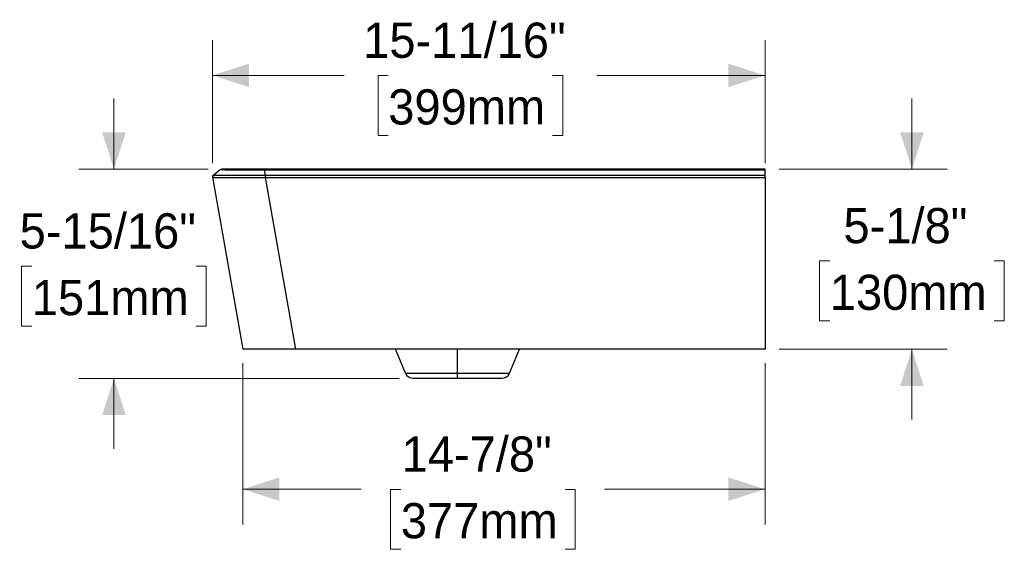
# Model space of a CAD drawing. Header units: inches. Extents: x 0.89 to 10.72, y 0.79 to 7.83.
# Tile 5 of 5: x 6.09 to 9.59, y 1.57 to 3.45. Entities that reach past the tile are written whole.
import ezdxf

# ---------------------------------------------------------------- set-up
doc = ezdxf.new("R2010")
doc.units = ezdxf.units.IN
doc.header["$MEASUREMENT"] = 0
doc.linetypes.add('SLD-Solid', pattern=[0])
doc.styles.add('SLDTEXTSTYLE0', font='txt')
doc.dimstyles.new('SLDDIMSTYLE1', dxfattribs={"dimtxt": 0.125, "dimasz": 0.13, "dimexe": 0, "dimexo": 0.0625, "dimgap": 0.03125, "dimtad": 0, "dimtih": 1, "dimtoh": 1, "dimdec": 6, "dimlfac": 8, "dimrnd": 1e-09, "dimzin": 12, "dimdsep": 46, "dimlunit": 5, "dimtxsty": 'SLDTEXTSTYLE0', "dimsah": 1, "dimcen": 0.09, "dimadec": 0, "dimazin": 3, "dimtfac": 1, "dimtdec": 0, "dimtofl": 0, "dimtmove": 0, "dimatfit": 3, "dimfxl": 1, "dimfrac": 2, "dimtolj": 1, "dimtzin": 12, "dimarcsym": 0})
doc.dimstyles.new('SLDDIMSTYLE2', dxfattribs={"dimtxt": 0.125, "dimasz": 0.13, "dimexe": 0, "dimexo": 0.0625, "dimgap": 0.03125, "dimtad": 0, "dimtih": 1, "dimtoh": 1, "dimdec": 6, "dimlfac": 8, "dimrnd": 1e-09, "dimzin": 12, "dimdsep": 46, "dimlunit": 5, "dimtxsty": 'SLDTEXTSTYLE0', "dimsah": 1, "dimcen": 0.09, "dimadec": 0, "dimazin": 3, "dimtfac": 1, "dimtdec": 0, "dimtmove": 0, "dimatfit": 0, "dimfxl": 1, "dimfrac": 2, "dimtolj": 1, "dimtzin": 12, "dimarcsym": 0})

# ---------------------------------------------------------------- blocks, each defined once
blk = doc.blocks.new('_D_6')
at = {"color": 7, "linetype": 'SLD-Solid', "lineweight": 18, "transparency": 16777216}
for p, q in [((9.2602, 2.916), (9.2602, 3.166)), ((8.7883, 2.916), (9.3852, 2.916)), ((8.9683, 2.5898), (8.9321, 2.5898)), ((8.9321, 2.5898), (8.9321, 2.3773)), ((9.552, 2.5898), (9.5883, 2.5898)), ((9.5883, 2.5898), (9.5883, 2.3773)), ((8.9321, 2.3773), (8.9683, 2.3773)), ((9.5883, 2.3773), (9.552, 2.3773)), ((8.7883, 2.2762), (9.3852, 2.2762)), ((9.2602, 2.2762), (9.2602, 2.0262))]:
    blk.add_line(p, q, dxfattribs=at)
for points in [[(9.2602, 2.916), (9.3018, 3.046), (9.2185, 3.046)], [(9.2602, 2.2762), (9.2185, 2.1462), (9.3018, 2.1462)]]:
    blk.add_solid(points, dxfattribs=at)
at = {"color": 7, "linetype": 'SLD-Solid', "lineweight": 18, "transparency": 16777216, "char_height": 0.125, "attachment_point": 1, "style": 'SLDTEXTSTYLE0'}
for s, insert in [('5-1/8"', (9.0169, 2.7776)), ('130mm', (8.9683, 2.5409))]:
    blk.add_mtext(s, dxfattribs=dict(at, insert=insert))
blk = doc.blocks.new('_D_7')
at = {"color": 7, "linetype": 'SLD-Solid', "lineweight": 18, "transparency": 16777216}
for p, q in [((6.4253, 2.916), (6.4253, 3.166)), ((6.7602, 2.916), (6.3003, 2.916)), ((6.1335, 2.5711), (6.0972, 2.5711)), ((6.0972, 2.5711), (6.0972, 2.3586)), ((6.7172, 2.5711), (6.7534, 2.5711)), ((6.7534, 2.5711), (6.7534, 2.3586)), ((6.0972, 2.3586), (6.1335, 2.3586)), ((6.7534, 2.3586), (6.7172, 2.3586)), ((7.4384, 2.1728), (6.3003, 2.1728)), ((6.4253, 2.1728), (6.4253, 1.9228))]:
    blk.add_line(p, q, dxfattribs=at)
for points in [[(6.4253, 2.916), (6.467, 3.046), (6.3837, 3.046)], [(6.4253, 2.1728), (6.3837, 2.0428), (6.467, 2.0428)]]:
    blk.add_solid(points, dxfattribs=at)
at = {"color": 7, "linetype": 'SLD-Solid', "lineweight": 18, "transparency": 16777216, "char_height": 0.125, "attachment_point": 1, "style": 'SLDTEXTSTYLE0'}
for s, insert in [('5-15/16"', (6.0904, 2.7589)), ('151mm', (6.1335, 2.5222))]:
    blk.add_mtext(s, dxfattribs=dict(at, insert=insert))
blk = doc.blocks.new('_D_8')
at = {"color": 7, "linetype": 'SLD-Solid', "lineweight": 18, "transparency": 16777216}
for p, q in [((6.7749, 2.937), (6.7749, 3.3737)), ((8.7383, 2.9366), (8.7383, 3.3737)), ((6.7749, 3.2487), (7.2429, 3.2487)), ((7.3997, 3.2482), (7.3634, 3.2482)), ((7.3634, 3.2482), (7.3634, 3.0357)), ((7.9834, 3.2482), (8.0196, 3.2482)), ((8.0196, 3.2482), (8.0196, 3.0357)), ((8.7383, 3.2487), (8.1402, 3.2487)), ((7.3634, 3.0357), (7.3997, 3.0357)), ((8.0196, 3.0357), (7.9834, 3.0357))]:
    blk.add_line(p, q, dxfattribs=at)
for points in [[(6.7749, 3.2487), (6.9049, 3.2071), (6.9049, 3.2904)], [(8.7383, 3.2487), (8.6083, 3.2904), (8.6083, 3.2071)]]:
    blk.add_solid(points, dxfattribs=at)
at = {"color": 7, "linetype": 'SLD-Solid', "lineweight": 18, "transparency": 16777216, "char_height": 0.125, "attachment_point": 1, "style": 'SLDTEXTSTYLE0'}
for s, insert in [('15-11/16"', (7.3108, 3.436)), ('399mm', (7.3997, 3.1993))]:
    blk.add_mtext(s, dxfattribs=dict(at, insert=insert))
blk = doc.blocks.new('_D_9')
at = {"color": 7, "linetype": 'SLD-Solid', "lineweight": 18, "transparency": 16777216}
for p, q in [((6.8826, 2.2262), (6.8826, 1.6541)), ((8.7383, 2.2262), (8.7383, 1.6541)), ((6.8826, 1.7791), (7.3039, 1.7791)), ((7.4444, 1.7786), (7.4081, 1.7786)), ((7.4081, 1.7786), (7.4081, 1.5661)), ((8.0281, 1.7786), (8.0643, 1.7786)), ((8.0643, 1.7786), (8.0643, 1.5661)), ((8.7383, 1.7791), (8.1685, 1.7791)), ((7.4081, 1.5661), (7.4444, 1.5661)), ((8.0643, 1.5661), (8.0281, 1.5661))]:
    blk.add_line(p, q, dxfattribs=at)
for points in [[(6.8826, 1.7791), (7.0126, 1.7375), (7.0126, 1.8208)], [(8.7383, 1.7791), (8.6083, 1.8208), (8.6083, 1.7375)]]:
    blk.add_solid(points, dxfattribs=at)
at = {"color": 7, "linetype": 'SLD-Solid', "lineweight": 18, "transparency": 16777216, "char_height": 0.125, "attachment_point": 1, "style": 'SLDTEXTSTYLE0'}
for s, insert in [('14-7/8"', (7.4472, 1.9664)), ('377mm', (7.4444, 1.7298))]:
    blk.add_mtext(s, dxfattribs=dict(at, insert=insert))

msp = doc.modelspace()

# ---------------------------------------------------------------- linework, layer by layer
at = {"color": 7, "linetype": 'SLD-Solid', "lineweight": 25}
for p, q in [((6.77757046, 2.89408839), (6.80093208, 2.91271026)), ((6.77757046, 2.89408839), (6.80093208, 2.91271026)), ((6.80896998, 2.91590731), (6.80932918, 2.91586942)), ((6.80896998, 2.91590731), (6.80932918, 2.91586942)), ((6.80897003, 2.91590731), (6.80932921, 2.91586954)), ((6.80897003, 2.91590731), (6.80932921, 2.91586954)), ((8.73830494, 2.91596003), (6.96097428, 2.91596003)), ((8.73830494, 2.91596003), (6.96097428, 2.91596003)), ((8.73830494, 2.91254075), (6.96097428, 2.91254075)), ((6.9619699, 2.89468053), (6.96097428, 2.91254075)), ((8.73830494, 2.91254075), (6.96097428, 2.91254075)), ((6.9619699, 2.89468053), (6.96097428, 2.91254075)), ((8.73830494, 2.89468046), (8.73830494, 2.91254075)), ((8.73830494, 2.89468046), (8.73830494, 2.91254075)), ((6.77490149, 2.88703374), (6.88260862, 2.27619625)), ((6.77490149, 2.88703374), (6.88260862, 2.27619625)), ((6.96300139, 2.89468046), (8.73830494, 2.89468046)), ((6.96300139, 2.89468046), (8.73830494, 2.89468046)), ((6.96300139, 2.88655559), (8.73830494, 2.8865556)), ((6.96300139, 2.88655559), (8.73830494, 2.8865556)), ((6.96300139, 2.88655559), (7.07062421, 2.27619625)), ((6.96300139, 2.88655559), (7.07062421, 2.27619625)), ((8.73830494, 2.8865556), (8.73830494, 2.27619625)), ((8.73830494, 2.8865556), (8.73830494, 2.27619625)), ((8.73830494, 2.27619625), (7.07062421, 2.27619625)), ((8.73830494, 2.27619625), (7.07062421, 2.27619625)), ((7.46123801, 2.19084002), (7.42500644, 2.27619625)), ((7.46123801, 2.19084002), (7.42500644, 2.27619625)), ((7.64578525, 2.19084002), (7.64578525, 2.27619625)), ((7.64578525, 2.19084002), (7.64578525, 2.27619625)), ((7.8303325, 2.19084002), (7.86656407, 2.27619625)), ((7.8303325, 2.19084002), (7.86656407, 2.27619625)), ((7.46123801, 2.19084002), (7.64578525, 2.19084002)), ((7.46123801, 2.19084002), (7.64578525, 2.19084002)), ((7.48841827, 2.1728498), (7.64578525, 2.1728498)), ((7.48841827, 2.1728498), (7.64578525, 2.1728498)), ((7.64578525, 2.1728498), (7.64578525, 2.19084002)), ((7.64578525, 2.1728498), (7.64578525, 2.19084002)), ((7.64578525, 2.19084002), (7.8303325, 2.19084002)), ((7.64578525, 2.19084002), (7.8303325, 2.19084002)), ((7.64578525, 2.1728498), (7.80315224, 2.1728498)), ((7.64578525, 2.1728498), (7.80315224, 2.1728498))]:
    msp.add_line(p, q, dxfattribs=at)
at = {"color": 7, "linetype": 'SLD-Solid', "lineweight": 25, "flags": 128}
msp.add_lwpolyline([(6.80093208, 2.91271026), (6.80093208, 2.91271026)], dxfattribs=at)
msp.add_lwpolyline([(6.80093208, 2.91271026), (6.80093208, 2.91271026)], dxfattribs=at)
at = {"color": 7, "linetype": 'SLD-Solid', "lineweight": 25}
for centre, start, end in [((7.48841827, 2.20237735), 203, 270), ((7.48841827, 2.20237735), 203, 270), ((7.80315224, 2.20237735), 270, 337), ((7.80315224, 2.20237735), 270, 337)]:
    msp.add_arc(centre, 0.02952756, start, end, dxfattribs=at)
for points, knots in [([(6.80402736, 2.91273164), (6.80370546, 2.91273152), (6.80103744, 2.91273053), (6.80098138, 2.91271974), (6.80093208, 2.91271026)], [0, 0, 0, 0, 0.1206502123, 1, 1, 1, 1]), ([(6.80402736, 2.91273164), (6.80370546, 2.91273152), (6.80103744, 2.91273053), (6.80098138, 2.91271974), (6.80093208, 2.91271026)], [0, 0, 0, 0, 0.1206502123, 1, 1, 1, 1]), ([(6.80093209, 2.91271026), (6.80251832, 2.91376317), (6.80504608, 2.91544105), (6.80803732, 2.91570278), (6.80915147, 2.91580027)], [0, 0, 0, 0, 0.6275273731, 1, 1, 1, 1]), ([(6.80093209, 2.91271026), (6.80251832, 2.91376317), (6.80504608, 2.91544105), (6.80803732, 2.91570278), (6.80915147, 2.91580027)], [0, 0, 0, 0, 0.6275273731, 1, 1, 1, 1]), ([(6.80299708, 2.91409145), (6.80300358, 2.91409508), (6.80304427, 2.91411776), (6.80300278, 2.91409464), (6.80301915, 2.91410374), (6.80301049, 2.91409901), (6.80302911, 2.91410898), (6.80295647, 2.9140702), (6.80252765, 2.91382335), (6.80191882, 2.9134501), (6.8013999, 2.9130589), (6.80116392, 2.912881)], [0, 0, 0, 0, 0.0212313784, 0.1327376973, 0.2442650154, 0.3558013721, 0.4673361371, 0.5848973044, 0.7199000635, 0.8726241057, 1, 1, 1, 1]), ([(6.80299708, 2.91409145), (6.80300358, 2.91409508), (6.80304427, 2.91411776), (6.80300278, 2.91409464), (6.80301915, 2.91410374), (6.80301049, 2.91409901), (6.80302911, 2.91410898), (6.80295647, 2.9140702), (6.80252765, 2.91382335), (6.80191882, 2.9134501), (6.8013999, 2.9130589), (6.80116392, 2.912881)], [0, 0, 0, 0, 0.0212313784, 0.1327376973, 0.2442650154, 0.3558013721, 0.4673361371, 0.5848973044, 0.7199000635, 0.8726241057, 1, 1, 1, 1]), ([(6.8106306, 2.91575143), (6.80939052, 2.91546286), (6.80690985, 2.91488562), (6.80480175, 2.91345255), (6.80374748, 2.91273587)], [0, 0, 0, 0, 0.4998954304, 1, 1, 1, 1]), ([(6.8106306, 2.91575143), (6.80939052, 2.91546286), (6.80690985, 2.91488562), (6.80480175, 2.91345255), (6.80374748, 2.91273587)], [0, 0, 0, 0, 0.4998954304, 1, 1, 1, 1]), ([(6.96097428, 2.91254075), (6.95113497, 2.91256914), (6.93155054, 2.91262564), (6.90333556, 2.91268123), (6.87743364, 2.91262569), (6.85459109, 2.91258273), (6.83536041, 2.91260291), (6.82017401, 2.91267663), (6.80926033, 2.91274812), (6.80569086, 2.91273688), (6.80402736, 2.91273164)], [0, 0, 0, 0, 0.131066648, 0.2608785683, 0.3888723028, 0.515292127, 0.6411498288, 0.7651480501, 0.8905507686, 1, 1, 1, 1]), ([(6.96097428, 2.91254075), (6.95113497, 2.91256914), (6.93155054, 2.91262564), (6.90333556, 2.91268123), (6.87743364, 2.91262569), (6.85459109, 2.91258273), (6.83536041, 2.91260291), (6.82017401, 2.91267663), (6.80926033, 2.91274812), (6.80569086, 2.91273688), (6.80402736, 2.91273164)], [0, 0, 0, 0, 0.131066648, 0.2608785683, 0.3888723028, 0.515292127, 0.6411498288, 0.7651480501, 0.8905507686, 1, 1, 1, 1]), ([(6.96097421, 2.91596003), (6.9596546, 2.91596003), (6.95835777, 2.91596003), (6.95575667, 2.91596003), (6.95445764, 2.91596003), (6.95056621, 2.91596003), (6.94797946, 2.91596003), (6.94025279, 2.91596003), (6.93514659, 2.91596003), (6.92006003, 2.91596003), (6.91032161, 2.91596003), (6.89180708, 2.91596003), (6.88304986, 2.91596003), (6.86680217, 2.91596003), (6.85929751, 2.91596003), (6.84573275, 2.91596003), (6.83967527, 2.91596003), (6.82914672, 2.91596003), (6.82467116, 2.91596003), (6.81745734, 2.91596003), (6.81472296, 2.91596003), (6.81199449, 2.91596003), (6.81131402, 2.91596003), (6.81064297, 2.91596003), (6.81047752, 2.91596003), (6.81031665, 2.91596003), (6.81025804, 2.91596003), (6.81023203, 2.91596003), (6.81022191, 2.91596003), (6.81022047, 2.91596003), (6.81022263, 2.91596003)], [0, 0, 0, 0, 0.015625, 0.015625, 0.03125, 0.03125, 0.0625, 0.0625, 0.125, 0.125, 0.25, 0.25, 0.375, 0.375, 0.5, 0.5, 0.625, 0.625, 0.75, 0.75, 0.875, 0.875, 0.9375, 0.9375, 0.96875, 0.96875, 0.984375, 0.9921875, 0.9921875, 1, 1, 1, 1]), ([(6.96097421, 2.91596003), (6.9596546, 2.91596003), (6.95835777, 2.91596003), (6.95575667, 2.91596003), (6.95445764, 2.91596003), (6.95056621, 2.91596003), (6.94797946, 2.91596003), (6.94025279, 2.91596003), (6.93514659, 2.91596003), (6.92006003, 2.91596003), (6.91032161, 2.91596003), (6.89180708, 2.91596003), (6.88304986, 2.91596003), (6.86680217, 2.91596003), (6.85929751, 2.91596003), (6.84573275, 2.91596003), (6.83967527, 2.91596003), (6.82914672, 2.91596003), (6.82467116, 2.91596003), (6.81745734, 2.91596003), (6.81472296, 2.91596003), (6.81199449, 2.91596003), (6.81131402, 2.91596003), (6.81064297, 2.91596003), (6.81047752, 2.91596003), (6.81031665, 2.91596003), (6.81025804, 2.91596003), (6.81023203, 2.91596003), (6.81022191, 2.91596003), (6.81022047, 2.91596003), (6.81022263, 2.91596003)], [0, 0, 0, 0, 0.015625, 0.015625, 0.03125, 0.03125, 0.0625, 0.0625, 0.125, 0.125, 0.25, 0.25, 0.375, 0.375, 0.5, 0.5, 0.625, 0.625, 0.75, 0.75, 0.875, 0.875, 0.9375, 0.9375, 0.96875, 0.96875, 0.984375, 0.9921875, 0.9921875, 1, 1, 1, 1]), ([(6.82488166, 2.91574801), (6.82211989, 2.91581022), (6.81658538, 2.91593488), (6.8141611, 2.91595164), (6.81294656, 2.91596003)], [0, 0, 0, 0, 0.4990100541, 1, 1, 1, 1]), ([(6.82488166, 2.91574801), (6.82211989, 2.91581022), (6.81658538, 2.91593488), (6.8141611, 2.91595164), (6.81294656, 2.91596003)], [0, 0, 0, 0, 0.4990100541, 1, 1, 1, 1]), ([(6.96097428, 2.91254075), (6.96097428, 2.91363228), (6.96097428, 2.91449572), (6.96097427, 2.91565975), (6.96097427, 2.91596003), (6.96097421, 2.91596003)], [0, 0, 0, 0, 0.5, 0.5, 1, 1, 1, 1]), ([(6.96097428, 2.91254075), (6.96097428, 2.91363228), (6.96097428, 2.91449572), (6.96097427, 2.91565975), (6.96097427, 2.91596003), (6.96097421, 2.91596003)], [0, 0, 0, 0, 0.5, 0.5, 1, 1, 1, 1]), ([(8.73830494, 2.91254075), (8.73830494, 2.91363222), (8.73830494, 2.91449588), (8.73830494, 2.91565977), (8.73830494, 2.91596003), (8.73830494, 2.91596003)], [0, 0, 0, 0, 0.5, 0.5, 1, 1, 1, 1]), ([(8.73830494, 2.91254075), (8.73830494, 2.91363222), (8.73830494, 2.91449588), (8.73830494, 2.91565977), (8.73830494, 2.91596003), (8.73830494, 2.91596003)], [0, 0, 0, 0, 0.5, 0.5, 1, 1, 1, 1]), ([(6.77756996, 2.894088), (6.77653829, 2.89326564), (6.77573364, 2.89216137), (6.77480005, 2.88969339), (6.77467239, 2.88833303), (6.77490149, 2.88703374)], [0, 0, 0, 0, 0.5, 0.5, 1, 1, 1, 1]), ([(6.77756996, 2.894088), (6.77653829, 2.89326564), (6.77573364, 2.89216137), (6.77480005, 2.88969339), (6.77467239, 2.88833303), (6.77490149, 2.88703374)], [0, 0, 0, 0, 0.5, 0.5, 1, 1, 1, 1]), ([(6.77757046, 2.89408839), (6.77653853, 2.89326583), (6.77573373, 2.89216121), (6.77480024, 2.8896925), (6.77467282, 2.88833175), (6.77490232, 2.8870322)], [0, 0, 0, 0, 0.5, 0.5, 1, 1, 1, 1]), ([(6.77757046, 2.89408839), (6.77653853, 2.89326583), (6.77573373, 2.89216121), (6.77480024, 2.8896925), (6.77467282, 2.88833175), (6.77490232, 2.8870322)], [0, 0, 0, 0, 0.5, 0.5, 1, 1, 1, 1]), ([(6.77490149, 2.88703374), (6.77490149, 2.88703374), (6.77490149, 2.88703374), (6.77490153, 2.88703361), (6.77490157, 2.88703348), (6.77490178, 2.88703299), (6.77490199, 2.88703261), (6.77490232, 2.8870322)], [0, 0, 0, 0, 0.25, 0.25, 0.5, 0.5, 1, 1, 1, 1]), ([(6.77490149, 2.88703374), (6.77490149, 2.88703374), (6.77490149, 2.88703374), (6.77490153, 2.88703361), (6.77490157, 2.88703348), (6.77490178, 2.88703299), (6.77490199, 2.88703261), (6.77490232, 2.8870322)], [0, 0, 0, 0, 0.25, 0.25, 0.5, 0.5, 1, 1, 1, 1]), ([(6.77490232, 2.8870322), (6.77490753, 2.88702575), (6.77495354, 2.88699126), (6.77546322, 2.88690384), (6.77592604, 2.88685121), (6.77746534, 2.88675288), (6.77854056, 2.88670711), (6.78139144, 2.88663128), (6.78316607, 2.88660092), (6.78957291, 2.88653097), (6.7952987, 2.88651209), (6.80934623, 2.8864847), (6.81766155, 2.88647498), (6.83635885, 2.88643644), (6.84674185, 2.88640715), (6.86881477, 2.88634341), (6.88052483, 2.88630954), (6.89836907, 2.8862989), (6.90435816, 2.88630254), (6.91628387, 2.88632962), (6.92222373, 2.88635342), (6.93393964, 2.88641664), (6.93971128, 2.88645626), (6.94819676, 2.88650801), (6.95099689, 2.88652377), (6.95515434, 2.88654129), (6.95653309, 2.88654611), (6.95927721, 2.886553), (6.96065109, 2.88655509), (6.96196832, 2.88655543)], [0, 0, 0, 0, 0.0625, 0.0625, 0.125, 0.125, 0.1875, 0.1875, 0.25, 0.25, 0.375, 0.375, 0.5, 0.5, 0.625, 0.625, 0.75, 0.75, 0.8125, 0.8125, 0.875, 0.875, 0.9375, 0.9375, 0.96875, 0.96875, 0.984375, 0.984375, 1, 1, 1, 1]), ([(6.77490232, 2.8870322), (6.77490753, 2.88702575), (6.77495354, 2.88699126), (6.77546322, 2.88690384), (6.77592604, 2.88685121), (6.77746534, 2.88675288), (6.77854056, 2.88670711), (6.78139144, 2.88663128), (6.78316607, 2.88660092), (6.78957291, 2.88653097), (6.7952987, 2.88651209), (6.80934623, 2.8864847), (6.81766155, 2.88647498), (6.83635885, 2.88643644), (6.84674185, 2.88640715), (6.86881477, 2.88634341), (6.88052483, 2.88630954), (6.89836907, 2.8862989), (6.90435816, 2.88630254), (6.91628387, 2.88632962), (6.92222373, 2.88635342), (6.93393964, 2.88641664), (6.93971128, 2.88645626), (6.94819676, 2.88650801), (6.95099689, 2.88652377), (6.95515434, 2.88654129), (6.95653309, 2.88654611), (6.95927721, 2.886553), (6.96065109, 2.88655509), (6.96196832, 2.88655543)], [0, 0, 0, 0, 0.0625, 0.0625, 0.125, 0.125, 0.1875, 0.1875, 0.25, 0.25, 0.375, 0.375, 0.5, 0.5, 0.625, 0.625, 0.75, 0.75, 0.8125, 0.8125, 0.875, 0.875, 0.9375, 0.9375, 0.96875, 0.96875, 0.984375, 0.984375, 1, 1, 1, 1]), ([(6.77757046, 2.89408839), (6.77757252, 2.89409004), (6.77762198, 2.89410611), (6.77812613, 2.89415299), (6.77857939, 2.8941837), (6.7800731, 2.89425009), (6.78111254, 2.89428586), (6.78386962, 2.89435684), (6.78558646, 2.89439204), (6.791803, 2.89449218), (6.79738087, 2.89455097), (6.81115524, 2.89464714), (6.81934499, 2.89468557), (6.83781586, 2.8947464), (6.84809729, 2.89476895), (6.86994694, 2.89479585), (6.88153172, 2.89479983), (6.89913939, 2.89478807), (6.90504138, 2.89478135), (6.91678514, 2.89476301), (6.92262974, 2.89475137), (6.93416852, 2.89472614), (6.93985893, 2.89471241), (6.94825734, 2.89469529), (6.95103428, 2.89469023), (6.95516868, 2.89468473), (6.9565417, 2.89468324), (6.9592788, 2.89468115), (6.96065106, 2.89468058), (6.9619699, 2.89468053)], [0, 0, 0, 0, 0.0625, 0.0625, 0.125, 0.125, 0.1875, 0.1875, 0.25, 0.25, 0.375, 0.375, 0.5, 0.5, 0.625, 0.625, 0.75, 0.75, 0.8125, 0.8125, 0.875, 0.875, 0.9375, 0.9375, 0.96875, 0.96875, 0.984375, 0.984375, 1, 1, 1, 1]), ([(6.77757046, 2.89408839), (6.77757252, 2.89409004), (6.77762198, 2.89410611), (6.77812613, 2.89415299), (6.77857939, 2.8941837), (6.7800731, 2.89425009), (6.78111254, 2.89428586), (6.78386962, 2.89435684), (6.78558646, 2.89439204), (6.791803, 2.89449218), (6.79738087, 2.89455097), (6.81115524, 2.89464714), (6.81934499, 2.89468557), (6.83781586, 2.8947464), (6.84809729, 2.89476895), (6.86994694, 2.89479585), (6.88153172, 2.89479983), (6.89913939, 2.89478807), (6.90504138, 2.89478135), (6.91678514, 2.89476301), (6.92262974, 2.89475137), (6.93416852, 2.89472614), (6.93985893, 2.89471241), (6.94825734, 2.89469529), (6.95103428, 2.89469023), (6.95516868, 2.89468473), (6.9565417, 2.89468324), (6.9592788, 2.89468115), (6.96065106, 2.89468058), (6.9619699, 2.89468053)], [0, 0, 0, 0, 0.0625, 0.0625, 0.125, 0.125, 0.1875, 0.1875, 0.25, 0.25, 0.375, 0.375, 0.5, 0.5, 0.625, 0.625, 0.75, 0.75, 0.8125, 0.8125, 0.875, 0.875, 0.9375, 0.9375, 0.96875, 0.96875, 0.984375, 0.984375, 1, 1, 1, 1]), ([(6.9619699, 2.89468049), (6.96196957, 2.89371029), (6.96196924, 2.89239045), (6.96196868, 2.88950945), (6.96196846, 2.88795461), (6.96196832, 2.88655541)], [0, 0, 0, 0, 0.5, 0.5, 1, 1, 1, 1]), ([(6.9619699, 2.89468049), (6.96196957, 2.89371029), (6.96196924, 2.89239045), (6.96196868, 2.88950945), (6.96196846, 2.88795461), (6.96196832, 2.88655541)], [0, 0, 0, 0, 0.5, 0.5, 1, 1, 1, 1]), ([(6.96300139, 2.89468046), (6.96300139, 2.89371028), (6.96300139, 2.89239049), (6.96300139, 2.88950957), (6.96300139, 2.88795478), (6.96300139, 2.88655559)], [0, 0, 0, 0, 0.5, 0.5, 1, 1, 1, 1]), ([(6.96300139, 2.89468046), (6.96300139, 2.89371028), (6.96300139, 2.89239049), (6.96300139, 2.88950957), (6.96300139, 2.88795478), (6.96300139, 2.88655559)], [0, 0, 0, 0, 0.5, 0.5, 1, 1, 1, 1]), ([(8.73830494, 2.8865556), (8.73830494, 2.88795479), (8.73830494, 2.88950958), (8.73830494, 2.89239051), (8.73830494, 2.89371035), (8.73830494, 2.89468046)], [0, 0, 0, 0, 0.5, 0.5, 1, 1, 1, 1]), ([(8.73830494, 2.8865556), (8.73830494, 2.88795479), (8.73830494, 2.88950958), (8.73830494, 2.89239051), (8.73830494, 2.89371035), (8.73830494, 2.89468046)], [0, 0, 0, 0, 0.5, 0.5, 1, 1, 1, 1]), ([(7.07062421, 2.27619625), (7.06498674, 2.27619625), (7.05926391, 2.27619625), (7.04760995, 2.27619625), (7.04168036, 2.27619625), (7.02968137, 2.27619625), (7.02361326, 2.27619625), (7.0114663, 2.27619625), (7.00538884, 2.27619625), (6.9873553, 2.27619625), (6.97560885, 2.27619625), (6.95357343, 2.27619625), (6.94327331, 2.27619625), (6.92472332, 2.27619625), (6.91646734, 2.27619625), (6.9025121, 2.27619625), (6.89682132, 2.27619625), (6.89047942, 2.27619625), (6.88872925, 2.27619625), (6.88594173, 2.27619625), (6.88490583, 2.27619625), (6.88345462, 2.27619625), (6.88304076, 2.27619625), (6.88261694, 2.27619625), (6.88260862, 2.27619625), (6.88260862, 2.27619625)], [0, 0, 0, 0, 0.0625, 0.0625, 0.125, 0.125, 0.1875, 0.1875, 0.25, 0.25, 0.375, 0.375, 0.5, 0.5, 0.625, 0.625, 0.75, 0.75, 0.8125, 0.8125, 0.875, 0.875, 0.9375, 0.9375, 1, 1, 1, 1]), ([(7.07062421, 2.27619625), (7.06498674, 2.27619625), (7.05926391, 2.27619625), (7.04760995, 2.27619625), (7.04168036, 2.27619625), (7.02968137, 2.27619625), (7.02361326, 2.27619625), (7.0114663, 2.27619625), (7.00538884, 2.27619625), (6.9873553, 2.27619625), (6.97560885, 2.27619625), (6.95357343, 2.27619625), (6.94327331, 2.27619625), (6.92472332, 2.27619625), (6.91646734, 2.27619625), (6.9025121, 2.27619625), (6.89682132, 2.27619625), (6.89047942, 2.27619625), (6.88872925, 2.27619625), (6.88594173, 2.27619625), (6.88490583, 2.27619625), (6.88345462, 2.27619625), (6.88304076, 2.27619625), (6.88261694, 2.27619625), (6.88260862, 2.27619625), (6.88260862, 2.27619625)], [0, 0, 0, 0, 0.0625, 0.0625, 0.125, 0.125, 0.1875, 0.1875, 0.25, 0.25, 0.375, 0.375, 0.5, 0.5, 0.625, 0.625, 0.75, 0.75, 0.8125, 0.8125, 0.875, 0.875, 0.9375, 0.9375, 1, 1, 1, 1])]:
    msp.add_open_spline(points, degree=3, knots=knots, dxfattribs=at)
for points in [[(6.96196832, 2.88655542), (6.96231324, 2.88655549), (6.96265759, 2.88655555), (6.96300139, 2.88655559)], [(6.96196832, 2.88655542), (6.96231324, 2.88655549), (6.96265759, 2.88655555), (6.96300139, 2.88655559)], [(6.9619699, 2.89468053), (6.96231377, 2.89468046), (6.96265764, 2.89468046), (6.96300139, 2.89468046)], [(6.9619699, 2.89468053), (6.96231377, 2.89468046), (6.96265764, 2.89468046), (6.96300139, 2.89468046)]]:
    msp.add_open_spline(points, degree=3, dxfattribs=at)

# ---------------------------------------------------------------- dimensions: what is measured, and where the dimension line sits
at = {"color": 7, "linetype": 'SLD-Solid', "lineweight": 18}
for base, p1, p2, picture, middle in [((8.73830494, 3.24874695), (6.77490232, 2.8870322), (8.73830494, 2.8865556), '_D_8', (7.69152801, 3.24874695)), ((8.73830494, 1.77914901), (6.88260862, 2.27619625), (8.73830494, 2.27619625), '_D_9', (7.73621572, 1.77914901))]:
    dim = msp.add_linear_dim(base=base, p1=p1, p2=p2, dimstyle='SLDDIMSTYLE1', dxfattribs=at)
    dim.commit()
    dim.dimension.update_dxf_attribs({"geometry": picture, "text_midpoint": middle, "dimtype": 160})
for base, p1, p2, picture, middle in [((6.42534223, 2.17284979), (6.81022164, 2.91596003), (7.48841827, 2.1728498), '_D_7', (6.42534223, 2.57161757)), ((9.26015654, 2.27619625), (8.73830494, 2.91596003), (8.73830494, 2.27619625), '_D_6', (9.26015654, 2.59034278))]:
    dim = msp.add_linear_dim(base=base, p1=p1, p2=p2, angle=90, dimstyle='SLDDIMSTYLE2', dxfattribs=at)
    dim.commit()
    dim.dimension.update_dxf_attribs({"geometry": picture, "text_midpoint": middle, "dimtype": 160})

doc.saveas('drawing.dxf')
